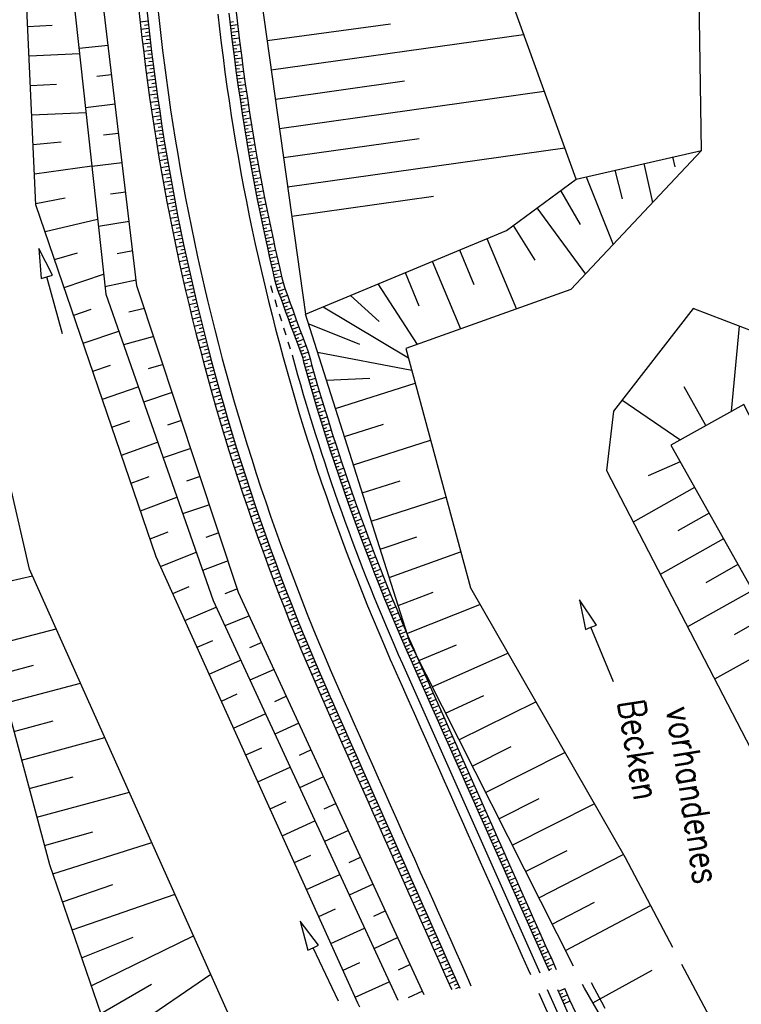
# Model space of a CAD drawing. Extents: x 446577 to 447216, y 443659 to 444842.
# Tile 133 of 177: x 446706 to 446754, y 444353 to 444419. Entities that reach past the tile are written whole.
import ezdxf

# ---------------------------------------------------------------- set-up
doc = ezdxf.new("R2010")
doc.units = 0
doc.header["$LTSCALE"] = 2
doc.header["$MEASUREMENT"] = 0
doc.linetypes.add('AUSGEZOGEN', pattern=[0])
doc.linetypes.add('PUNKTX2', pattern=[0.5, 0.25, -0.25])
for name, color, linetype in [('Bestand', 8, 'CONTINUOUS'), ('DB-Bestand', 8, 'CONTINUOUS'), ('DB-Wegboeschungen', 15, 'CONTINUOUS'), ('DB-Wegböschungen', 15, 'CONTINUOUS'), ('DB-Wege', 15, 'CONTINUOUS'), ('FBRTOP', 250, 'AUSGEZOGEN'), ('MULDE', 250, 'AUSGEZOGEN'), ('Wege', 15, 'CONTINUOUS')]:
    doc.layers.add(name, color=color, linetype=linetype)
doc.styles.add('ROMANS', font='romans.shx', dxfattribs={"width": 0.8})

msp = doc.modelspace()

# ---------------------------------------------------------------- linework, layer by layer
at = {"layer": 'Bestand', "color": 253, "linetype": 'Continuous'}
for p, q in [((446751.705, 444410.464), (446751.002, 444458.499)), ((446747.806, 444409.572), (446748.407, 444406.944)), ((446749.755, 444410.018), (446749.906, 444409.361)), ((446745.856, 444409.126), (446746.333, 444407.183)), ((446753.753, 444392.803), (446754.285, 444398.57)), ((446752.005, 444391.83), (446750.542, 444394.457)), ((446750.258, 444390.857), (446746.329, 444393.548)), ((446750.263, 444389.389), (446748.108, 444388.43)), ((446751.244, 444387.646), (446747.079, 444385.302)), ((446752.225, 444385.903), (446750.113, 444384.714)), ((446753.206, 444384.16), (446748.923, 444381.75)), ((446754.187, 444382.417), (446752.016, 444381.195)), ((446755.168, 444380.674), (446750.767, 444378.197)), ((446756.149, 444378.931), (446753.919, 444377.676)), ((446757.13, 444377.189), (446752.601, 444374.663))]:
    msp.add_line(p, q, dxfattribs=at)
at = {"layer": 'Bestand', "linetype": 'Continuous'}
for p, q in [((446706.078, 444418.861), (446707.729, 444418.937)), ((446722.296, 444417.896), (446730.645, 444419.031)), ((446722.574, 444415.915), (446739.671, 444418.319)), ((446711.526, 444417.566), (446709.56, 444417.358)), ((446706.171, 444416.863), (446709.597, 444417.021)), ((446711.765, 444415.58), (446710.772, 444415.461)), ((446706.263, 444414.865), (446708.038, 444414.947)), ((446722.853, 444413.935), (446731.61, 444415.166)), ((446723.131, 444411.954), (446741.064, 444414.476)), ((446712.003, 444413.594), (446709.996, 444413.353)), ((446706.356, 444412.867), (446710.03, 444413.037)), ((446712.241, 444411.608), (446711.226, 444411.487)), ((446706.449, 444410.869), (446708.338, 444411.045)), ((446723.41, 444409.974), (446732.585, 444411.264)), ((446723.688, 444407.993), (446742.456, 444410.632)), ((446706.541, 444408.871), (446710.423, 444409.417)), ((446712.479, 444409.623), (446710.428, 444409.376)), ((446743.907, 444408.68), (446745.743, 444404.102)), ((446712.718, 444407.637), (446711.683, 444407.494)), ((446742.177, 444407.754), (446743.501, 444405.438)), ((446706.634, 444406.873), (446708.626, 444407.248)), ((446723.967, 444406.013), (446733.559, 444407.362)), ((446740.566, 444406.568), (446743.862, 444402.094)), ((446707.255, 444404.976), (446710.815, 444405.816)), ((446712.956, 444405.651), (446710.87, 444405.308)), ((446738.956, 444405.382), (446740.43, 444403.037)), ((446737.177, 444404.495), (446739.179, 444399.722)), ((446707.902, 444403.084), (446709.458, 444403.528)), ((446713.194, 444403.665), (446712.143, 444403.464)), ((446735.33, 444403.726), (446736.305, 444401.386)), ((446733.484, 444402.957), (446735.393, 444398.374)), ((446708.549, 444401.191), (446711.219, 444402.091)), ((446731.638, 444402.188), (446732.572, 444399.946)), ((446713.433, 444401.68), (446711.314, 444401.217)), ((446729.791, 444401.419), (446732.454, 444397.329)), ((446727.945, 444400.65), (446729.874, 444398.874)), ((446709.196, 444399.299), (446710.389, 444399.707)), ((446713.986, 444399.764), (446712.935, 444399.506)), ((446726.099, 444399.882), (446731.862, 444396.418)), ((446725.111, 444398.714), (446728.546, 444397.345)), ((446709.843, 444397.406), (446712.243, 444398.227)), ((446714.616, 444397.866), (446712.566, 444397.306)), ((446725.716, 444396.808), (446732.088, 444395.58)), ((446710.49, 444395.514), (446711.697, 444395.927)), ((446715.246, 444395.968), (446714.246, 444395.666)), ((446726.321, 444394.902), (446729.26, 444395.038)), ((446726.926, 444392.996), (446732.323, 444394.709)), ((446711.137, 444393.621), (446713.565, 444394.452)), ((446715.876, 444394.07), (446713.925, 444393.425)), ((446711.784, 444391.729), (446713.005, 444392.148)), ((446716.505, 444392.171), (446715.546, 444391.853)), ((446727.532, 444391.089), (446730.188, 444391.933)), ((446712.431, 444389.837), (446714.878, 444390.704)), ((446728.137, 444389.183), (446733.366, 444390.843)), ((446717.135, 444390.273), (446715.248, 444389.647)), ((446713.078, 444387.944), (446714.304, 444388.393)), ((446717.765, 444388.375), (446716.838, 444388.067)), ((446728.742, 444387.277), (446731.315, 444388.094)), ((446713.725, 444386.052), (446716.183, 444386.979)), ((446729.347, 444385.371), (446734.409, 444386.978)), ((446718.395, 444386.477), (446716.575, 444385.86)), ((446714.372, 444384.159), (446715.604, 444384.638)), ((446719.025, 444384.579), (446718.136, 444384.261)), ((446729.952, 444383.464), (446732.43, 444384.297)), ((446715.083, 444382.292), (446717.488, 444383.254)), ((446730.557, 444381.558), (446735.404, 444383.291)), ((446719.655, 444382.68), (446717.917, 444382.029)), ((446702.553, 444380.778), (446706.409, 444381.67)), ((446715.906, 444380.469), (446717.024, 444380.929)), ((446720.285, 444380.782), (446719.436, 444380.449)), ((446731.163, 444379.652), (446733.532, 444380.551)), ((446716.73, 444378.647), (446718.839, 444379.54)), ((446731.768, 444377.746), (446736.706, 444379.729)), ((446721.096, 444378.956), (446719.426, 444378.269)), ((446703.589, 444376.915), (446708.017, 444378.075)), ((446717.554, 444376.824), (446718.611, 444377.285)), ((446721.934, 444377.14), (446721.106, 444376.784)), ((446732.579, 444375.924), (446735.117, 444376.999)), ((446733.481, 444374.139), (446738.6, 444376.426)), ((446704.107, 444374.983), (446706.471, 444375.617)), ((446718.378, 444375.002), (446720.499, 444375.95)), ((446722.772, 444375.324), (446721.129, 444374.586)), ((446704.625, 444373.051), (446709.661, 444374.402)), ((446719.202, 444373.18), (446720.268, 444373.661)), ((446723.61, 444373.508), (446722.793, 444373.131)), ((446734.383, 444372.354), (446736.964, 444373.567)), ((446735.285, 444370.568), (446740.486, 444373.137)), ((446720.025, 444371.357), (446722.174, 444372.328)), ((446705.144, 444371.12), (446707.816, 444371.836)), ((446724.448, 444371.692), (446722.816, 444370.939)), ((446705.662, 444369.188), (446711.316, 444370.705)), ((446736.187, 444368.783), (446738.822, 444370.115)), ((446720.849, 444369.535), (446721.931, 444370.024)), ((446725.286, 444369.876), (446724.471, 444369.5)), ((446737.089, 444366.998), (446742.453, 444369.709)), ((446706.18, 444367.256), (446709.162, 444368.056)), ((446721.673, 444367.712), (446723.853, 444368.697)), ((446726.124, 444368.06), (446724.495, 444367.308)), ((446706.698, 444365.324), (446712.971, 444367.007)), ((446722.497, 444365.89), (446723.594, 444366.386)), ((446726.962, 444366.244), (446726.148, 444365.868)), ((446737.991, 444365.213), (446740.72, 444366.592)), ((446738.893, 444363.428), (446744.446, 444366.234)), ((446723.321, 444364.067), (446725.532, 444365.067)), ((446707.216, 444363.393), (446710.483, 444364.331)), ((446727.8, 444364.428), (446726.174, 444363.678)), ((446707.779, 444361.475), (446714.498, 444363.596)), ((446724.144, 444362.245), (446725.258, 444362.748)), ((446739.795, 444361.643), (446742.619, 444363.07)), ((446740.697, 444359.858), (446746.42, 444362.792)), ((446728.638, 444362.612), (446727.826, 444362.237)), ((446724.968, 444360.422), (446727.211, 444361.436)), ((446708.431, 444359.584), (446711.837, 444360.759)), ((446729.476, 444360.796), (446727.853, 444360.047)), ((446709.083, 444357.693), (446716.062, 444360.1)), ((446741.599, 444358.073), (446744.471, 444359.571)), ((446725.792, 444358.6), (446726.921, 444359.11)), ((446730.314, 444358.98), (446729.503, 444358.606)), ((446742.501, 444356.288), (446748.259, 444359.344)), ((446726.616, 444356.777), (446728.89, 444357.805)), ((446709.736, 444355.803), (446713.233, 444357.205)), ((446710.388, 444353.912), (446717.317, 444357.298)), ((446731.152, 444357.164), (446729.533, 444356.416)), ((446727.439, 444354.955), (446728.584, 444355.472)), ((446731.99, 444355.348), (446731.182, 444354.973)), ((446712.358, 444350.518), (446718.482, 444354.693)), ((446728.263, 444353.132), (446730.569, 444354.175)), ((446711.04, 444352.021), (446714.467, 444354.013)), ((446732.828, 444353.532), (446731.86, 444353.081)), ((446728.586, 444352.451), (446728.45, 444352.719))]:
    msp.add_line(p, q, dxfattribs=at)
for points in [[(446743.22, 444408.523), (446739.046, 444420.045), (446733.434, 444433.315), (446731.594, 444449.03), (446723.401, 444471.761), (446724.061, 444487.233), (446725.21, 444512.472), (446726.375, 444526.582)], [(446732.941, 444353.288), (446720.365, 444380.54), (446713.479, 444401.292), (446711.136, 444420.817), (446711.24, 444437.725), (446713.046, 444465.301), (446714.895, 444488.492), (446716.821, 444512.469), (446717.109, 444517.727)], [(446713.235, 444488.96), (446711.197, 444465.887), (446709.478, 444437.256), (446709.171, 444420.94), (446711.368, 444400.724), (446718.635, 444379.98), (446731.139, 444352.942)], [(446728.45, 444352.719), (446714.787, 444382.946), (446706.638, 444406.78), (446705.632, 444428.487), (446707.238, 444454.459), (446708.726, 444475.099), (446710.541, 444488.626)], [(446720.206, 444350.841), (446706.21, 444382.114), (446701.042, 444404.509), (446700.66, 444427.613), (446701.8, 444454.395), (446703.878, 444476.629), (446702.913, 444483.812), (446694.566, 444483.961), (446689.598, 444479.387), (446682.694, 444475.175), (446680.978, 444461.083), (446680.205, 444454.275), (446685.015, 444450.906), (446684.93, 444432.442)], [(446691.92, 444441.187), (446694.273, 444476.041), (446700.139, 444476.628), (446697.969, 444442.632), (446698.102, 444416.652), (446700.715, 444387.629), (446707.561, 444362.107), (446711.042, 444352.015), (446713.679, 444349.016)], [(446723.401, 444471.761), (446721.13, 444441.228), (446721.688, 444422.218), (446724.899, 444399.382)]]:
    msp.add_lwpolyline(points, dxfattribs=at)
at = {"layer": 'Bestand', "color": 253, "linetype": 'Continuous'}
for points in [[(446743.036, 444355.229), (446731.952, 444377.165), (446724.899, 444399.382), (446738.501, 444405.047), (446743.22, 444408.523), (446751.705, 444410.464)], [(446751.705, 444410.464), (446742.869, 444401.035), (446731.69, 444397.057), (446736.061, 444380.854), (446746.541, 444362.58), (446749.757, 444356.52)], [(446774.486, 444361.273), (446770.519, 444367.788), (446758.79, 444394.342), (446756.463, 444397.737), (446751.161, 444399.764), (446745.746, 444392.798), (446745.271, 444388.785), (446755.681, 444368.73), (446762.261, 444358.924)], [(446771.392, 444360.679), (446754.588, 444393.268), (446749.633, 444390.509), (446760.963, 444370.378), (446766.383, 444359.716)]]:
    msp.add_lwpolyline(points, dxfattribs=at)
at = {"layer": 'DB-Bestand', "linetype": 'Continuous'}
for p, q in [((446707.756, 444402.009), (446706.837, 444403.83)), ((446706.837, 444403.83), (446706.985, 444401.796)), ((446706.985, 444401.796), (446707.37, 444401.903)), ((446707.37, 444401.903), (446707.756, 444402.009)), ((446708.437, 444398.048), (446707.37, 444401.903)), ((446744.598, 444378.328), (446743.464, 444380.024)), ((446743.464, 444380.024), (446743.859, 444378.023)), ((446743.859, 444378.023), (446744.229, 444378.176)), ((446744.229, 444378.176), (446744.598, 444378.328)), ((446745.758, 444374.479), (446744.229, 444378.176)), ((446725.766, 444356.654), (446724.545, 444358.287)), ((446724.545, 444358.287), (446725.044, 444356.31)), ((446725.044, 444356.31), (446725.405, 444356.482)), ((446725.405, 444356.482), (446725.766, 444356.654)), ((446727.126, 444352.87), (446725.405, 444356.482)), ((446744.366, 444352.751), (446748.383, 444354.958)), ((446750.372, 444355.362), (446754.118, 444348.304)), ((446743.784, 444353.749), (446743.658, 444353.998)), ((446752.334, 444339.101), (446743.784, 444353.749))]:
    msp.add_line(p, q, dxfattribs=at)
at = {"layer": 'DB-Wegboeschungen', "linetype": 'Continuous'}
for p, q in [((446714.238, 444419.202), (446713.698, 444419.145)), ((446714.293, 444418.709), (446713.754, 444418.649)), ((446714.265, 444418.955), (446713.995, 444418.926)), ((446719.777, 444419.153), (446720.028, 444419.181)), ((446719.803, 444418.925), (446720.305, 444418.982)), ((446719.829, 444418.698), (446720.079, 444418.727)), ((446714.348, 444418.215), (446713.809, 444418.153)), ((446714.32, 444418.462), (446714.051, 444418.432)), ((446719.856, 444418.471), (446720.357, 444418.531)), ((446719.882, 444418.244), (446720.133, 444418.274)), ((446719.909, 444418.017), (446720.411, 444418.078)), ((446714.406, 444417.723), (446713.867, 444417.657)), ((446714.376, 444417.969), (446714.107, 444417.937)), ((446714.435, 444417.476), (446714.166, 444417.443)), ((446719.936, 444417.791), (446720.187, 444417.821)), ((446719.965, 444417.565), (446720.466, 444417.625)), ((446719.993, 444417.338), (446720.244, 444417.369)), ((446714.464, 444417.229), (446713.926, 444417.163)), ((446714.525, 444416.735), (446713.987, 444416.669)), ((446714.495, 444416.982), (446714.225, 444416.949)), ((446720.021, 444417.112), (446720.523, 444417.172)), ((446720.05, 444416.885), (446720.3, 444416.916)), ((446720.079, 444416.658), (446720.58, 444416.722)), ((446714.587, 444416.242), (446714.049, 444416.175)), ((446714.556, 444416.488), (446714.287, 444416.455)), ((446720.109, 444416.431), (446720.36, 444416.463)), ((446720.139, 444416.205), (446720.64, 444416.27)), ((446714.651, 444415.751), (446714.114, 444415.679)), ((446714.619, 444415.997), (446714.35, 444415.962)), ((446714.684, 444415.504), (446714.415, 444415.469)), ((446720.169, 444415.978), (446720.419, 444416.011)), ((446720.2, 444415.751), (446720.7, 444415.82)), ((446720.231, 444415.524), (446720.481, 444415.559)), ((446720.263, 444415.298), (446720.763, 444415.369)), ((446714.716, 444415.259), (446714.179, 444415.185)), ((446714.784, 444414.767), (446714.247, 444414.69)), ((446714.75, 444415.013), (446714.481, 444414.975)), ((446720.294, 444415.072), (446720.544, 444415.107)), ((446720.326, 444414.846), (446720.826, 444414.917)), ((446714.852, 444414.275), (446714.315, 444414.198)), ((446714.818, 444414.521), (446714.549, 444414.482)), ((446720.359, 444414.62), (446720.609, 444414.656)), ((446720.391, 444414.395), (446720.892, 444414.465)), ((446720.424, 444414.169), (446720.674, 444414.204)), ((446714.923, 444413.782), (446714.386, 444413.705)), ((446714.887, 444414.028), (446714.618, 444413.99)), ((446714.958, 444413.536), (446714.69, 444413.497)), ((446720.457, 444413.942), (446720.957, 444414.015)), ((446720.492, 444413.716), (446720.742, 444413.753)), ((446720.526, 444413.49), (446721.026, 444413.565)), ((446714.994, 444413.291), (446714.458, 444413.212)), ((446715.068, 444412.8), (446714.532, 444412.718)), ((446715.03, 444413.045), (446714.762, 444413.005)), ((446720.561, 444413.264), (446720.81, 444413.302)), ((446720.595, 444413.038), (446721.094, 444413.115)), ((446720.63, 444412.811), (446720.88, 444412.851)), ((446715.143, 444412.309), (446714.607, 444412.226)), ((446715.105, 444412.554), (446714.837, 444412.513)), ((446715.18, 444412.063), (446714.912, 444412.021)), ((446720.666, 444412.585), (446721.165, 444412.666)), ((446720.702, 444412.36), (446720.952, 444412.4)), ((446720.738, 444412.135), (446721.237, 444412.216)), ((446715.22, 444411.817), (446714.684, 444411.734)), ((446715.259, 444411.571), (446714.991, 444411.53)), ((446720.775, 444411.91), (446721.024, 444411.95)), ((446720.812, 444411.685), (446721.311, 444411.765)), ((446720.849, 444411.459), (446721.099, 444411.5)), ((446715.298, 444411.326), (446714.762, 444411.242)), ((446715.377, 444410.837), (446714.842, 444410.749)), ((446715.337, 444411.082), (446715.069, 444411.039)), ((446720.887, 444411.234), (446721.385, 444411.316)), ((446720.924, 444411.008), (446721.173, 444411.05)), ((446720.963, 444410.782), (446721.461, 444410.868)), ((446715.459, 444410.346), (446714.924, 444410.258)), ((446715.418, 444410.592), (446715.151, 444410.548)), ((446715.499, 444410.102), (446715.232, 444410.057)), ((446721.002, 444410.557), (446721.251, 444410.6)), ((446721.041, 444410.333), (446721.539, 444410.419)), ((446721.08, 444410.107), (446721.329, 444410.151)), ((446715.542, 444409.858), (446715.007, 444409.766)), ((446715.626, 444409.368), (446715.092, 444409.275)), ((446715.584, 444409.613), (446715.317, 444409.567)), ((446721.12, 444409.882), (446721.617, 444409.971)), ((446721.161, 444409.656), (446721.409, 444409.702)), ((446721.201, 444409.432), (446721.698, 444409.523)), ((446715.712, 444408.878), (446715.178, 444408.785)), ((446715.669, 444409.123), (446715.402, 444409.076)), ((446721.242, 444409.207), (446721.49, 444409.253)), ((446721.283, 444408.983), (446721.779, 444409.074)), ((446721.324, 444408.758), (446721.573, 444408.804)), ((446715.801, 444408.389), (446715.266, 444408.295)), ((446715.757, 444408.633), (446715.489, 444408.587)), ((446715.844, 444408.145), (446715.578, 444408.097)), ((446721.366, 444408.534), (446721.863, 444408.625)), ((446721.408, 444408.309), (446721.657, 444408.356)), ((446721.451, 444408.084), (446721.947, 444408.179)), ((446715.89, 444407.901), (446715.356, 444407.804)), ((446715.981, 444407.413), (446715.448, 444407.314)), ((446715.935, 444407.657), (446715.668, 444407.608)), ((446721.494, 444407.859), (446721.742, 444407.907)), ((446721.537, 444407.635), (446722.033, 444407.731)), ((446721.581, 444407.411), (446721.829, 444407.459)), ((446716.073, 444406.926), (446715.54, 444406.823)), ((446716.026, 444407.169), (446715.76, 444407.119)), ((446721.624, 444407.187), (446722.12, 444407.284)), ((446721.668, 444406.964), (446721.916, 444407.012)), ((446721.713, 444406.739), (446722.209, 444406.837)), ((446716.167, 444406.438), (446715.635, 444406.333)), ((446716.12, 444406.682), (446715.854, 444406.63)), ((446716.214, 444406.194), (446715.948, 444406.142)), ((446721.758, 444406.515), (446722.006, 444406.564)), ((446721.804, 444406.29), (446722.299, 444406.391)), ((446721.849, 444406.067), (446722.097, 444406.117)), ((446716.263, 444405.95), (446715.731, 444405.845)), ((446716.36, 444405.462), (446715.828, 444405.357)), ((446716.312, 444405.706), (446716.046, 444405.654)), ((446721.895, 444405.843), (446722.39, 444405.944)), ((446721.941, 444405.62), (446722.189, 444405.67)), ((446721.988, 444405.396), (446722.483, 444405.499)), ((446716.459, 444404.976), (446715.927, 444404.868)), ((446716.409, 444405.219), (446716.143, 444405.166)), ((446716.509, 444404.733), (446716.244, 444404.678)), ((446722.035, 444405.172), (446722.283, 444405.224)), ((446722.083, 444404.948), (446722.577, 444405.054)), ((446722.131, 444404.725), (446722.378, 444404.778)), ((446716.56, 444404.49), (446716.029, 444404.38)), ((446716.61, 444404.247), (446716.345, 444404.191)), ((446722.179, 444404.502), (446722.673, 444404.608)), ((446722.227, 444404.279), (446722.474, 444404.332)), ((446722.276, 444404.056), (446722.769, 444404.162)), ((446716.661, 444404.005), (446716.131, 444403.891)), ((446716.765, 444403.519), (446716.235, 444403.403)), ((446716.713, 444403.762), (446716.448, 444403.704)), ((446722.325, 444403.832), (446722.571, 444403.886)), ((446722.374, 444403.609), (446722.867, 444403.718)), ((446722.424, 444403.385), (446722.671, 444403.441)), ((446716.87, 444403.033), (446716.34, 444402.917)), ((446716.817, 444403.276), (446716.552, 444403.218)), ((446716.924, 444402.79), (446716.659, 444402.732)), ((446722.476, 444403.162), (446722.968, 444403.275)), ((446722.527, 444402.94), (446722.773, 444402.996)), ((446722.578, 444402.718), (446723.071, 444402.83)), ((446716.977, 444402.547), (446716.448, 444402.431)), ((446717.085, 444402.063), (446716.556, 444401.944)), ((446717.031, 444402.305), (446716.766, 444402.246)), ((446722.628, 444402.497), (446722.875, 444402.552)), ((446722.677, 444402.275), (446723.171, 444402.383)), ((446722.725, 444402.052), (446722.972, 444402.106)), ((446717.195, 444401.579), (446716.667, 444401.458)), ((446717.14, 444401.821), (446716.876, 444401.761)), ((446722.775, 444401.826), (446723.267, 444401.94)), ((446722.831, 444401.597), (446723.075, 444401.661)), ((446722.894, 444401.369), (446723.377, 444401.514)), ((446717.306, 444401.095), (446716.778, 444400.971)), ((446717.251, 444401.337), (446716.986, 444401.276)), ((446717.363, 444400.854), (446717.099, 444400.791)), ((446722.965, 444401.145), (446723.204, 444401.224)), ((446723.043, 444400.925), (446723.514, 444401.092)), ((446723.123, 444400.708), (446723.357, 444400.794)), ((446717.42, 444400.612), (446716.892, 444400.485)), ((446717.534, 444400.128), (446717.006, 444400.001)), ((446717.477, 444400.37), (446717.213, 444400.307)), ((446723.203, 444400.495), (446723.67, 444400.666)), ((446723.281, 444400.282), (446723.515, 444400.366)), ((446723.359, 444400.068), (446723.825, 444400.235)), ((446717.651, 444399.644), (446717.124, 444399.518)), ((446717.592, 444399.886), (446717.329, 444399.823)), ((446717.71, 444399.402), (446717.446, 444399.339)), ((446723.435, 444399.853), (446723.668, 444399.937)), ((446723.512, 444399.638), (446723.977, 444399.805)), ((446723.59, 444399.423), (446723.822, 444399.507)), ((446723.669, 444399.208), (446724.13, 444399.377)), ((446717.768, 444399.161), (446717.241, 444399.033)), ((446717.828, 444398.921), (446717.565, 444398.856)), ((446723.748, 444398.993), (446723.978, 444399.078)), ((446723.828, 444398.779), (446724.286, 444398.949)), ((446717.888, 444398.68), (446717.362, 444398.549)), ((446718.008, 444398.199), (446717.483, 444398.065)), ((446717.948, 444398.439), (446717.685, 444398.373)), ((446723.907, 444398.565), (446724.136, 444398.65)), ((446723.986, 444398.351), (446724.442, 444398.521)), ((446724.065, 444398.137), (446724.293, 444398.222)), ((446724.147, 444397.922), (446724.599, 444398.095)), ((446718.131, 444397.718), (446717.606, 444397.581)), ((446718.069, 444397.958), (446717.807, 444397.891)), ((446718.193, 444397.477), (446717.93, 444397.409)), ((446724.23, 444397.707), (446724.454, 444397.795)), ((446724.315, 444397.494), (446724.762, 444397.672)), ((446724.399, 444397.283), (446724.623, 444397.371)), ((446718.255, 444397.236), (446717.73, 444397.099)), ((446718.381, 444396.755), (446717.856, 444396.618)), ((446718.317, 444396.996), (446718.055, 444396.927)), ((446724.481, 444397.075), (446724.93, 444397.243)), ((446724.557, 444396.865), (446724.783, 444396.944)), ((446724.626, 444396.656), (446725.083, 444396.8)), ((446718.508, 444396.275), (446717.984, 444396.136)), ((446718.444, 444396.515), (446718.182, 444396.446)), ((446718.572, 444396.036), (446718.31, 444395.965)), ((446724.688, 444396.442), (446724.919, 444396.509)), ((446724.747, 444396.226), (446725.21, 444396.351)), ((446724.804, 444396.006), (446725.036, 444396.068)), ((446718.637, 444395.796), (446718.113, 444395.654)), ((446718.702, 444395.556), (446718.44, 444395.485)), ((446724.863, 444395.784), (446725.326, 444395.911)), ((446724.924, 444395.563), (446725.155, 444395.628)), ((446724.987, 444395.343), (446725.449, 444395.474)), ((446718.767, 444395.316), (446718.244, 444395.173)), ((446718.899, 444394.836), (446718.376, 444394.694)), ((446718.832, 444395.076), (446718.571, 444395.005)), ((446725.051, 444395.123), (446725.281, 444395.189)), ((446725.115, 444394.904), (446725.576, 444395.037)), ((446725.179, 444394.685), (446725.409, 444394.751)), ((446719.032, 444394.358), (446718.51, 444394.213)), ((446718.966, 444394.597), (446718.704, 444394.525)), ((446719.099, 444394.119), (446718.838, 444394.046)), ((446725.243, 444394.466), (446725.704, 444394.599)), ((446725.306, 444394.247), (446725.537, 444394.313)), ((446725.371, 444394.027), (446725.832, 444394.162)), ((446719.167, 444393.881), (446718.645, 444393.733)), ((446719.303, 444393.403), (446718.782, 444393.254)), ((446719.235, 444393.642), (446718.975, 444393.568)), ((446725.436, 444393.808), (446725.666, 444393.876)), ((446725.501, 444393.588), (446725.961, 444393.726)), ((446725.567, 444393.37), (446725.797, 444393.439)), ((446719.441, 444392.927), (446718.921, 444392.774)), ((446719.372, 444393.165), (446719.111, 444393.089)), ((446725.633, 444393.151), (446726.093, 444393.289)), ((446725.699, 444392.933), (446725.929, 444393.002)), ((446725.766, 444392.714), (446726.226, 444392.854)), ((446719.581, 444392.45), (446719.061, 444392.296)), ((446719.511, 444392.689), (446719.251, 444392.612)), ((446719.651, 444392.211), (446719.391, 444392.134)), ((446725.833, 444392.495), (446726.062, 444392.566)), ((446725.9, 444392.276), (446726.359, 444392.419)), ((446725.968, 444392.058), (446726.197, 444392.13)), ((446719.723, 444391.973), (446719.203, 444391.819)), ((446719.865, 444391.497), (446719.346, 444391.342)), ((446719.794, 444391.735), (446719.534, 444391.658)), ((446726.036, 444391.841), (446726.495, 444391.984)), ((446726.104, 444391.623), (446726.333, 444391.694)), ((446726.173, 444391.406), (446726.631, 444391.548)), ((446720.009, 444391.023), (446719.491, 444390.864)), ((446719.936, 444391.26), (446719.677, 444391.181)), ((446720.082, 444390.785), (446719.823, 444390.706)), ((446726.242, 444391.187), (446726.471, 444391.259)), ((446726.312, 444390.969), (446726.769, 444391.115)), ((446726.382, 444390.751), (446726.61, 444390.825)), ((446720.155, 444390.547), (446719.637, 444390.388)), ((446720.302, 444390.074), (446719.785, 444389.911)), ((446720.228, 444390.31), (446719.969, 444390.23)), ((446726.452, 444390.534), (446726.909, 444390.682)), ((446726.522, 444390.316), (446726.75, 444390.391)), ((446726.593, 444390.098), (446727.049, 444390.249)), ((446720.451, 444389.6), (446719.934, 444389.436)), ((446720.377, 444389.837), (446720.118, 444389.755)), ((446726.664, 444389.881), (446726.892, 444389.957)), ((446726.735, 444389.664), (446727.191, 444389.817)), ((446726.807, 444389.448), (446727.035, 444389.524)), ((446726.878, 444389.231), (446727.334, 444389.383)), ((446720.602, 444389.126), (446720.085, 444388.962)), ((446720.526, 444389.363), (446720.267, 444389.281)), ((446720.678, 444388.889), (446720.42, 444388.807)), ((446726.951, 444389.015), (446727.179, 444389.091)), ((446727.024, 444388.799), (446727.48, 444388.951)), ((446720.754, 444388.652), (446720.237, 444388.488)), ((446720.907, 444388.181), (446720.391, 444388.013)), ((446720.83, 444388.416), (446720.572, 444388.333)), ((446727.097, 444388.582), (446727.324, 444388.659)), ((446727.17, 444388.365), (446727.625, 444388.519)), ((446727.244, 444388.149), (446727.471, 444388.227)), ((446727.319, 444387.932), (446727.773, 444388.09)), ((446721.062, 444387.709), (446720.547, 444387.539)), ((446720.985, 444387.945), (446720.727, 444387.86)), ((446721.14, 444387.473), (446720.883, 444387.388)), ((446727.393, 444387.717), (446727.62, 444387.795)), ((446727.467, 444387.501), (446727.921, 444387.658)), ((446721.218, 444387.238), (446720.704, 444387.065)), ((446721.377, 444386.768), (446720.863, 444386.593)), ((446721.297, 444387.003), (446721.041, 444386.916)), ((446727.542, 444387.286), (446727.769, 444387.364)), ((446727.618, 444387.07), (446728.072, 444387.228)), ((446727.693, 444386.855), (446727.92, 444386.934)), ((446727.769, 444386.639), (446728.223, 444386.798)), ((446721.536, 444386.296), (446721.023, 444386.122)), ((446721.456, 444386.532), (446721.199, 444386.444)), ((446721.617, 444386.061), (446721.361, 444385.974)), ((446727.846, 444386.423), (446728.072, 444386.504)), ((446727.923, 444386.208), (446728.375, 444386.37)), ((446728, 444385.993), (446728.226, 444386.074)), ((446721.698, 444385.826), (446721.185, 444385.651)), ((446721.779, 444385.591), (446721.522, 444385.503)), ((446728.077, 444385.778), (446728.529, 444385.941)), ((446728.155, 444385.562), (446728.381, 444385.645)), ((446728.234, 444385.347), (446728.684, 444385.514)), ((446721.86, 444385.357), (446721.348, 444385.179)), ((446722.025, 444384.889), (446721.513, 444384.709)), ((446721.942, 444385.123), (446721.686, 444385.033)), ((446728.312, 444385.133), (446728.538, 444385.216)), ((446728.391, 444384.919), (446728.841, 444385.086)), ((446728.469, 444384.705), (446728.695, 444384.788)), ((446722.19, 444384.421), (446721.679, 444384.238)), ((446722.107, 444384.655), (446721.851, 444384.564)), ((446722.273, 444384.188), (446722.018, 444384.095)), ((446728.549, 444384.491), (446729, 444384.658)), ((446728.629, 444384.277), (446728.854, 444384.361)), ((446728.709, 444384.064), (446729.159, 444384.23)), ((446722.357, 444383.954), (446721.848, 444383.768)), ((446722.526, 444383.486), (446722.016, 444383.3)), ((446722.441, 444383.72), (446722.187, 444383.627)), ((446728.789, 444383.849), (446729.014, 444383.933)), ((446728.87, 444383.635), (446729.319, 444383.805)), ((446728.952, 444383.421), (446729.176, 444383.507)), ((446729.033, 444383.208), (446729.482, 444383.38)), ((446722.697, 444383.018), (446722.187, 444382.833)), ((446722.611, 444383.252), (446722.357, 444383.159)), ((446722.782, 444382.786), (446722.528, 444382.692)), ((446729.115, 444382.994), (446729.339, 444383.081)), ((446729.197, 444382.78), (446729.644, 444382.955)), ((446722.868, 444382.553), (446722.359, 444382.364)), ((446723.042, 444382.088), (446722.534, 444381.897)), ((446722.955, 444382.321), (446722.701, 444382.226)), ((446729.28, 444382.567), (446729.503, 444382.655)), ((446729.362, 444382.354), (446729.809, 444382.531)), ((446729.445, 444382.142), (446729.669, 444382.23)), ((446729.528, 444381.929), (446729.975, 444382.105)), ((446723.215, 444381.624), (446722.709, 444381.43)), ((446723.129, 444381.856), (446722.875, 444381.76)), ((446723.304, 444381.392), (446723.051, 444381.294)), ((446729.612, 444381.717), (446729.836, 444381.805)), ((446729.696, 444381.505), (446730.143, 444381.681)), ((446729.78, 444381.293), (446730.004, 444381.381)), ((446723.393, 444381.16), (446722.887, 444380.964)), ((446723.481, 444380.927), (446723.228, 444380.829)), ((446729.865, 444381.08), (446730.311, 444381.258)), ((446729.95, 444380.868), (446730.173, 444380.958)), ((446730.036, 444380.656), (446730.481, 444380.837)), ((446723.57, 444380.695), (446723.064, 444380.499)), ((446723.75, 444380.231), (446723.245, 444380.035)), ((446723.66, 444380.463), (446723.407, 444380.365)), ((446730.122, 444380.444), (446730.344, 444380.535)), ((446730.208, 444380.233), (446730.653, 444380.414)), ((446730.294, 444380.022), (446730.516, 444380.112)), ((446723.931, 444379.768), (446723.426, 444379.571)), ((446723.841, 444379.999), (446723.588, 444379.901)), ((446724.022, 444379.538), (446723.77, 444379.438)), ((446730.381, 444379.811), (446730.826, 444379.992)), ((446730.468, 444379.6), (446730.69, 444379.69)), ((446730.555, 444379.388), (446730.999, 444379.571)), ((446724.113, 444379.308), (446723.61, 444379.107)), ((446724.297, 444378.845), (446723.793, 444378.644)), ((446724.205, 444379.076), (446723.953, 444378.976)), ((446730.643, 444379.177), (446730.864, 444379.269)), ((446730.731, 444378.966), (446731.174, 444379.151)), ((446730.82, 444378.755), (446731.041, 444378.848)), ((446730.908, 444378.545), (446731.351, 444378.731)), ((446724.483, 444378.384), (446723.98, 444378.183)), ((446724.39, 444378.614), (446724.138, 444378.514)), ((446724.576, 444378.153), (446724.325, 444378.053)), ((446730.997, 444378.334), (446731.218, 444378.428)), ((446731.086, 444378.123), (446731.528, 444378.312)), ((446724.669, 444377.923), (446724.167, 444377.721)), ((446724.858, 444377.465), (446724.356, 444377.259)), ((446724.763, 444377.694), (446724.512, 444377.592)), ((446731.176, 444377.913), (446731.397, 444378.008)), ((446731.266, 444377.703), (446731.707, 444377.893)), ((446731.356, 444377.493), (446731.577, 444377.589)), ((446731.447, 444377.284), (446731.888, 444377.474)), ((446725.047, 444377.006), (446724.547, 444376.798)), ((446724.953, 444377.235), (446724.702, 444377.132)), ((446725.143, 444376.777), (446724.893, 444376.672)), ((446731.538, 444377.074), (446731.758, 444377.17)), ((446731.629, 444376.864), (446732.069, 444377.058)), ((446731.721, 444376.654), (446731.941, 444376.752)), ((446725.239, 444376.549), (446724.739, 444376.337)), ((446725.432, 444376.09), (446724.932, 444375.878)), ((446725.335, 444376.319), (446725.085, 444376.214)), ((446731.813, 444376.446), (446732.252, 444376.641)), ((446731.905, 444376.237), (446732.125, 444376.334)), ((446731.998, 444376.028), (446732.437, 444376.223)), ((446725.626, 444375.633), (446725.127, 444375.42)), ((446725.528, 444375.861), (446725.279, 444375.755)), ((446725.723, 444375.405), (446725.474, 444375.297)), ((446732.09, 444375.82), (446732.31, 444375.917)), ((446732.183, 444375.612), (446732.622, 444375.806)), ((446732.276, 444375.403), (446732.495, 444375.501)), ((446732.369, 444375.195), (446732.808, 444375.39)), ((446725.821, 444375.177), (446725.324, 444374.961)), ((446726.019, 444374.721), (446725.522, 444374.504)), ((446725.92, 444374.949), (446725.671, 444374.84)), ((446732.461, 444374.986), (446732.681, 444375.084)), ((446732.554, 444374.778), (446732.993, 444374.973)), ((446726.218, 444374.265), (446725.721, 444374.048)), ((446726.118, 444374.492), (446725.869, 444374.384)), ((446726.318, 444374.037), (446726.069, 444373.928)), ((446732.647, 444374.569), (446732.866, 444374.667)), ((446732.74, 444374.361), (446733.179, 444374.556)), ((446732.832, 444374.153), (446733.052, 444374.25)), ((446732.925, 444373.944), (446733.364, 444374.139)), ((446726.418, 444373.81), (446725.922, 444373.592)), ((446726.518, 444373.583), (446726.271, 444373.474)), ((446733.018, 444373.736), (446733.237, 444373.833)), ((446733.11, 444373.527), (446733.55, 444373.722)), ((446733.203, 444373.319), (446733.423, 444373.416)), ((446726.619, 444373.357), (446726.124, 444373.135)), ((446726.821, 444372.902), (446726.327, 444372.681)), ((446726.72, 444373.13), (446726.473, 444373.019)), ((446733.296, 444373.111), (446733.735, 444373.306)), ((446733.389, 444372.902), (446733.608, 444373)), ((446733.481, 444372.694), (446733.921, 444372.889)), ((446727.024, 444372.448), (446726.529, 444372.226)), ((446726.923, 444372.675), (446726.675, 444372.564)), ((446727.125, 444372.221), (446726.877, 444372.11)), ((446733.574, 444372.485), (446733.794, 444372.583)), ((446733.667, 444372.277), (446734.106, 444372.472)), ((446733.76, 444372.069), (446733.979, 444372.166)), ((446733.852, 444371.86), (446734.291, 444372.055)), ((446727.226, 444371.993), (446726.731, 444371.772)), ((446727.428, 444371.539), (446726.933, 444371.317)), ((446727.327, 444371.766), (446727.08, 444371.655)), ((446733.945, 444371.652), (446734.165, 444371.749)), ((446734.038, 444371.443), (446734.477, 444371.638)), ((446727.631, 444371.084), (446727.136, 444370.862)), ((446727.529, 444371.311), (446727.282, 444371.2)), ((446727.732, 444370.857), (446727.484, 444370.746)), ((446734.131, 444371.235), (446734.35, 444371.332)), ((446734.223, 444371.026), (446734.662, 444371.221)), ((446734.316, 444370.818), (446734.536, 444370.916)), ((446734.409, 444370.61), (446734.848, 444370.805)), ((446727.833, 444370.629), (446727.338, 444370.408)), ((446728.035, 444370.175), (446727.54, 444369.953)), ((446727.934, 444370.402), (446727.686, 444370.291)), ((446734.502, 444370.401), (446734.721, 444370.499)), ((446734.594, 444370.193), (446735.033, 444370.388)), ((446734.687, 444369.984), (446734.907, 444370.082)), ((446728.237, 444369.72), (446727.742, 444369.499)), ((446728.136, 444369.948), (446727.889, 444369.837)), ((446728.338, 444369.493), (446728.091, 444369.382)), ((446734.78, 444369.776), (446735.219, 444369.971)), ((446734.872, 444369.568), (446735.092, 444369.665)), ((446734.965, 444369.359), (446735.404, 444369.554)), ((446728.44, 444369.266), (446727.945, 444369.044)), ((446728.642, 444368.811), (446728.147, 444368.589)), ((446728.541, 444369.038), (446728.293, 444368.928)), ((446735.058, 444369.151), (446735.277, 444369.248)), ((446735.151, 444368.942), (446735.59, 444369.137)), ((446735.243, 444368.734), (446735.463, 444368.831)), ((446735.336, 444368.525), (446735.775, 444368.72)), ((446728.844, 444368.356), (446728.349, 444368.135)), ((446728.743, 444368.584), (446728.496, 444368.473)), ((446728.945, 444368.129), (446728.698, 444368.018)), ((446735.429, 444368.317), (446735.648, 444368.415)), ((446735.522, 444368.109), (446735.961, 444368.304)), ((446729.046, 444367.902), (446728.552, 444367.68)), ((446729.249, 444367.447), (446728.754, 444367.226)), ((446729.148, 444367.675), (446728.9, 444367.564)), ((446735.614, 444367.9), (446735.834, 444367.998)), ((446735.707, 444367.692), (446736.146, 444367.887)), ((446735.8, 444367.483), (446736.019, 444367.581)), ((446735.893, 444367.275), (446736.332, 444367.47)), ((446729.451, 444366.993), (446728.956, 444366.771)), ((446729.35, 444367.22), (446729.102, 444367.109)), ((446729.552, 444366.765), (446729.305, 444366.655)), ((446735.985, 444367.067), (446736.205, 444367.164)), ((446736.078, 444366.858), (446736.517, 444367.053)), ((446736.171, 444366.65), (446736.39, 444366.747)), ((446729.653, 444366.538), (446729.158, 444366.316)), ((446729.856, 444366.083), (446729.361, 444365.862)), ((446729.754, 444366.311), (446729.507, 444366.2)), ((446736.264, 444366.441), (446736.703, 444366.636)), ((446736.356, 444366.233), (446736.576, 444366.33)), ((446736.449, 444366.025), (446736.888, 444366.219)), ((446730.058, 444365.629), (446729.563, 444365.407)), ((446729.957, 444365.856), (446729.709, 444365.745)), ((446730.159, 444365.402), (446729.912, 444365.291)), ((446736.542, 444365.816), (446736.761, 444365.914)), ((446736.634, 444365.608), (446737.074, 444365.803)), ((446736.727, 444365.399), (446736.947, 444365.497)), ((446736.82, 444365.191), (446737.259, 444365.386)), ((446730.26, 444365.174), (446729.765, 444364.953)), ((446730.462, 444364.72), (446729.968, 444364.498)), ((446730.361, 444364.947), (446730.114, 444364.836)), ((446736.913, 444364.982), (446737.132, 444365.08)), ((446737.005, 444364.774), (446737.445, 444364.969)), ((446730.665, 444364.265), (446730.17, 444364.043)), ((446730.564, 444364.492), (446730.316, 444364.382)), ((446730.766, 444364.038), (446730.518, 444363.927)), ((446737.098, 444364.566), (446737.318, 444364.663)), ((446737.191, 444364.357), (446737.63, 444364.552)), ((446737.284, 444364.149), (446737.503, 444364.246)), ((446737.376, 444363.94), (446737.815, 444364.135)), ((446730.867, 444363.811), (446730.372, 444363.589)), ((446730.968, 444363.583), (446730.721, 444363.472)), ((446737.469, 444363.732), (446737.689, 444363.829)), ((446737.562, 444363.524), (446738.001, 444363.719)), ((446737.655, 444363.315), (446737.874, 444363.413)), ((446731.069, 444363.356), (446730.574, 444363.134)), ((446731.272, 444362.901), (446730.777, 444362.68)), ((446731.17, 444363.129), (446730.923, 444363.018)), ((446737.747, 444363.107), (446738.186, 444363.302)), ((446737.84, 444362.898), (446738.06, 444362.996)), ((446737.933, 444362.69), (446738.372, 444362.885)), ((446731.474, 444362.447), (446730.979, 444362.225)), ((446731.373, 444362.674), (446731.125, 444362.563)), ((446731.575, 444362.219), (446731.327, 444362.109)), ((446738.026, 444362.482), (446738.245, 444362.579)), ((446738.118, 444362.273), (446738.557, 444362.468)), ((446738.211, 444362.065), (446738.431, 444362.162)), ((446738.304, 444361.856), (446738.743, 444362.051)), ((446731.676, 444361.992), (446731.181, 444361.771)), ((446731.878, 444361.538), (446731.383, 444361.316)), ((446731.777, 444361.765), (446731.53, 444361.654)), ((446738.396, 444361.648), (446738.616, 444361.745)), ((446738.489, 444361.439), (446738.928, 444361.634)), ((446732.081, 444361.083), (446731.586, 444360.861)), ((446731.979, 444361.31), (446731.732, 444361.199)), ((446732.182, 444360.856), (446731.934, 444360.745)), ((446738.582, 444361.231), (446738.801, 444361.329)), ((446738.675, 444361.023), (446739.114, 444361.218)), ((446738.767, 444360.814), (446738.987, 444360.912)), ((446738.86, 444360.606), (446739.299, 444360.801)), ((446732.283, 444360.628), (446731.788, 444360.407)), ((446732.485, 444360.174), (446731.99, 444359.952)), ((446732.384, 444360.401), (446732.137, 444360.29)), ((446738.953, 444360.397), (446739.172, 444360.495)), ((446739.046, 444360.189), (446739.485, 444360.384)), ((446739.138, 444359.981), (446739.358, 444360.078)), ((446732.687, 444359.719), (446732.193, 444359.498)), ((446732.586, 444359.946), (446732.339, 444359.836)), ((446732.789, 444359.492), (446732.541, 444359.381)), ((446739.231, 444359.772), (446739.67, 444359.967)), ((446739.324, 444359.564), (446739.543, 444359.661)), ((446739.417, 444359.355), (446739.856, 444359.55)), ((446732.89, 444359.265), (446732.395, 444359.043)), ((446733.092, 444358.81), (446732.597, 444358.588)), ((446732.991, 444359.037), (446732.743, 444358.926)), ((446739.509, 444359.147), (446739.729, 444359.244)), ((446739.602, 444358.938), (446740.041, 444359.133)), ((446739.695, 444358.73), (446739.914, 444358.828)), ((446739.788, 444358.522), (446740.227, 444358.717)), ((446733.294, 444358.355), (446732.799, 444358.134)), ((446733.193, 444358.583), (446732.946, 444358.472)), ((446733.395, 444358.128), (446733.148, 444358.017)), ((446739.88, 444358.313), (446740.1, 444358.411)), ((446739.973, 444358.105), (446740.412, 444358.3)), ((446733.497, 444357.901), (446733.002, 444357.679)), ((446733.699, 444357.446), (446733.204, 444357.225)), ((446733.598, 444357.674), (446733.35, 444357.563)), ((446740.066, 444357.896), (446740.285, 444357.994)), ((446740.158, 444357.688), (446740.598, 444357.883)), ((446740.251, 444357.48), (446740.471, 444357.577)), ((446740.344, 444357.271), (446740.783, 444357.466)), ((446733.901, 444356.992), (446733.406, 444356.77)), ((446733.8, 444357.219), (446733.553, 444357.108)), ((446734.002, 444356.764), (446733.755, 444356.654)), ((446740.437, 444357.063), (446740.656, 444357.16)), ((446740.529, 444356.854), (446740.969, 444357.049)), ((446740.622, 444356.646), (446740.842, 444356.743)), ((446734.103, 444356.537), (446733.609, 444356.315)), ((446734.306, 444356.082), (446733.811, 444355.861)), ((446734.205, 444356.31), (446733.957, 444356.199)), ((446740.715, 444356.438), (446741.154, 444356.633)), ((446740.808, 444356.229), (446741.027, 444356.327)), ((446740.9, 444356.021), (446741.339, 444356.216)), ((446734.508, 444355.628), (446734.013, 444355.406)), ((446734.407, 444355.855), (446734.159, 444355.744)), ((446734.609, 444355.401), (446734.362, 444355.29)), ((446740.993, 444355.812), (446741.213, 444355.91)), ((446741.086, 444355.604), (446741.525, 444355.799)), ((446741.179, 444355.395), (446741.398, 444355.493)), ((446741.271, 444355.187), (446741.71, 444355.382)), ((446734.71, 444355.173), (446734.215, 444354.952)), ((446734.913, 444354.719), (446734.418, 444354.497)), ((446734.811, 444354.946), (446734.564, 444354.835)), ((446741.364, 444354.979), (446741.584, 444355.076)), ((446735.115, 444354.264), (446734.62, 444354.042)), ((446735.014, 444354.491), (446734.766, 444354.381)), ((446735.216, 444354.037), (446734.969, 444353.926)), ((446735.317, 444353.809), (446735.065, 444353.697))]:
    msp.add_line(p, q, dxfattribs=at)
for points in [[(446713.595, 444420.127), (446713.702, 444419.111), (446713.816, 444418.095), (446713.936, 444417.08), (446714.063, 444416.066), (446714.196, 444415.053), (446714.337, 444414.041), (446714.484, 444413.029), (446714.638, 444412.019), (446714.799, 444411.01), (446714.966, 444410.002), (446715.141, 444408.995), (446715.321, 444407.989), (446715.509, 444406.984), (446715.703, 444405.981), (446715.904, 444404.979), (446716.112, 444403.978), (446716.326, 444402.979), (446716.547, 444401.981), (446716.775, 444400.985), (446717.009, 444399.99), (446717.25, 444398.997), (446717.497, 444398.006), (446717.751, 444397.016), (446718.012, 444396.028), (446718.279, 444395.041), (446718.553, 444394.057), (446718.833, 444393.074), (446719.12, 444392.093), (446719.414, 444391.114), (446719.714, 444390.137), (446720.02, 444389.163), (446720.333, 444388.19), (446720.653, 444387.219), (446720.979, 444386.25), (446721.311, 444385.284), (446721.65, 444384.32), (446721.995, 444383.358), (446722.347, 444382.398), (446722.705, 444381.441), (446723.069, 444380.486), (446723.44, 444379.534), (446723.817, 444378.584), (446724.2, 444377.637), (446724.59, 444376.692), (446724.986, 444375.75), (446725.388, 444374.811), (446725.797, 444373.874), (446726.049, 444373.304), (446726.208, 444372.948), (446726.614, 444372.034), (446727.021, 444371.12), (446727.427, 444370.207), (446727.834, 444369.293), (446728.24, 444368.379), (446728.647, 444367.466), (446729.053, 444366.552), (446729.46, 444365.639), (446729.867, 444364.725), (446730.273, 444363.811), (446730.68, 444362.898), (446731.086, 444361.984), (446731.493, 444361.07), (446731.899, 444360.157), (446732.306, 444359.243), (446732.712, 444358.329), (446733.119, 444357.416), (446733.525, 444356.502), (446733.932, 444355.589), (446734.338, 444354.675), (446734.745, 444353.761), (446734.797, 444353.645)], [(446714.135, 444420.182), (446714.241, 444419.169), (446714.354, 444418.157), (446714.474, 444417.146), (446714.601, 444416.135), (446714.734, 444415.126), (446714.874, 444414.117), (446715.021, 444413.109), (446715.174, 444412.103), (446715.334, 444411.097), (446715.501, 444410.092), (446715.675, 444409.089), (446715.855, 444408.087), (446716.042, 444407.086), (446716.235, 444406.086), (446716.436, 444405.088), (446716.642, 444404.09), (446716.856, 444403.095), (446717.076, 444402.101), (446717.303, 444401.108), (446717.536, 444400.117), (446717.776, 444399.127), (446718.023, 444398.139), (446718.276, 444397.152), (446718.536, 444396.168), (446718.802, 444395.185), (446719.075, 444394.204), (446719.354, 444393.225), (446719.64, 444392.247), (446719.933, 444391.272), (446720.232, 444390.298), (446720.537, 444389.327), (446720.849, 444388.357), (446721.167, 444387.39), (446721.492, 444386.425), (446721.823, 444385.462), (446722.161, 444384.501), (446722.505, 444383.543), (446722.855, 444382.587), (446723.212, 444381.633), (446723.575, 444380.681), (446723.945, 444379.733), (446724.32, 444378.786), (446724.702, 444377.842), (446725.091, 444376.901), (446725.485, 444375.962), (446725.886, 444375.026), (446726.293, 444374.092), (446726.545, 444373.524), (446726.703, 444373.168), (446727.11, 444372.254), (446727.516, 444371.341), (446727.923, 444370.427), (446728.329, 444369.514), (446728.736, 444368.6), (446729.142, 444367.686), (446729.549, 444366.773), (446729.955, 444365.859), (446730.362, 444364.945), (446730.769, 444364.032), (446731.175, 444363.118), (446731.582, 444362.204), (446731.988, 444361.291), (446732.395, 444360.377), (446732.801, 444359.464), (446733.208, 444358.55), (446733.614, 444357.636), (446734.021, 444356.723), (446734.427, 444355.809), (446734.834, 444354.895), (446735.24, 444353.982), (446735.344, 444353.75)], [(446719.709, 444419.762), (446719.818, 444418.786), (446719.934, 444417.811), (446720.056, 444416.837), (446720.184, 444415.864), (446720.319, 444414.891), (446720.461, 444413.92), (446720.608, 444412.95), (446720.763, 444411.98), (446720.924, 444411.012), (446721.091, 444410.044), (446721.265, 444409.078), (446721.445, 444408.113), (446721.632, 444407.149), (446721.825, 444406.187), (446722.024, 444405.226), (446722.23, 444404.266), (446722.335, 444403.786), (446722.442, 444403.308), (446722.553, 444402.829), (446722.661, 444402.351), (446722.73, 444402.03), (446722.802, 444401.711), (446722.886, 444401.395), (446722.986, 444401.082), (446723.099, 444400.773), (446723.214, 444400.465), (446723.383, 444400.001), (446723.549, 444399.538), (446723.718, 444399.075), (446723.889, 444398.613), (446724.06, 444398.152), (446724.236, 444397.692), (446724.358, 444397.387), (446724.478, 444397.082), (446724.588, 444396.773), (446724.683, 444396.462), (446724.768, 444396.147), (446724.85, 444395.831), (446724.982, 444395.36), (446725.119, 444394.89), (446725.256, 444394.42), (446725.393, 444393.951), (446725.674, 444393.014), (446725.961, 444392.079), (446726.255, 444391.145), (446726.554, 444390.214), (446726.86, 444389.285), (446727.172, 444388.357), (446727.491, 444387.432), (446727.815, 444386.509), (446728.145, 444385.589), (446728.482, 444384.67), (446728.825, 444383.754), (446729.174, 444382.84), (446729.528, 444381.928), (446729.889, 444381.019), (446730.257, 444380.112), (446730.63, 444379.207), (446731.009, 444378.305), (446731.394, 444377.406), (446731.785, 444376.509), (446732.026, 444375.964), (446732.185, 444375.607), (446732.592, 444374.694), (446732.998, 444373.78), (446733.405, 444372.866), (446733.811, 444371.953), (446734.218, 444371.039), (446734.624, 444370.125), (446735.031, 444369.212), (446735.437, 444368.298), (446735.844, 444367.385), (446736.25, 444366.471), (446736.657, 444365.557), (446737.063, 444364.644), (446737.47, 444363.73), (446737.876, 444362.816), (446738.283, 444361.903), (446738.69, 444360.989), (446739.096, 444360.075), (446739.503, 444359.162), (446739.909, 444358.248), (446740.316, 444357.335), (446740.722, 444356.421), (446741.129, 444355.507), (446741.393, 444354.913)], [(446720.211, 444419.816), (446720.32, 444418.844), (446720.435, 444417.872), (446720.557, 444416.901), (446720.685, 444415.932), (446720.819, 444414.963), (446720.96, 444413.994), (446721.108, 444413.027), (446721.261, 444412.061), (446721.422, 444411.096), (446721.588, 444410.132), (446721.762, 444409.169), (446721.941, 444408.208), (446722.127, 444407.247), (446722.32, 444406.288), (446722.518, 444405.33), (446722.723, 444404.374), (446722.828, 444403.896), (446722.935, 444403.418), (446723.045, 444402.942), (446723.153, 444402.465), (446723.222, 444402.146), (446723.294, 444401.827), (446723.377, 444401.512), (446723.476, 444401.201), (446723.586, 444400.892), (446723.7, 444400.584), (446723.865, 444400.122), (446724.029, 444399.659), (446724.195, 444399.198), (446724.364, 444398.737), (446724.532, 444398.276), (446724.705, 444397.817), (446724.825, 444397.513), (446724.943, 444397.208), (446725.051, 444396.901), (446725.145, 444396.59), (446725.23, 444396.276), (446725.313, 444395.961), (446725.444, 444395.491), (446725.58, 444395.023), (446725.717, 444394.555), (446725.854, 444394.087), (446726.134, 444393.153), (446726.42, 444392.221), (446726.713, 444391.291), (446727.011, 444390.363), (446727.316, 444389.436), (446727.627, 444388.512), (446727.944, 444387.59), (446728.268, 444386.67), (446728.597, 444385.752), (446728.933, 444384.837), (446729.274, 444383.923), (446729.622, 444383.012), (446729.976, 444382.104), (446730.335, 444381.197), (446730.701, 444380.293), (446731.073, 444379.392), (446731.451, 444378.493), (446731.835, 444377.597), (446732.225, 444376.703), (446732.465, 444376.159), (446732.624, 444375.803), (446733.03, 444374.889), (446733.437, 444373.975), (446733.844, 444373.062), (446734.25, 444372.148), (446734.657, 444371.234), (446735.063, 444370.321), (446735.47, 444369.407), (446735.876, 444368.494), (446736.283, 444367.58), (446736.689, 444366.666), (446737.096, 444365.753), (446737.502, 444364.839), (446737.909, 444363.925), (446738.315, 444363.012), (446738.722, 444362.098), (446739.129, 444361.184), (446739.535, 444360.271), (446739.942, 444359.357), (446740.348, 444358.444), (446740.755, 444357.53), (446741.161, 444356.616), (446741.568, 444355.703), (446741.878, 444355.006)]]:
    msp.add_lwpolyline(points, dxfattribs=at)
at = {"layer": 'DB-Wegböschungen', "linetype": 'Continuous'}
for p, q in [((446744.242, 444354.117), (446744.46, 444353.706)), ((446741.954, 444353.652), (446747.227, 444341.803)), ((446742.013, 444353.52), (446742.452, 444353.715)), ((446742.106, 444353.311), (446742.325, 444353.409)), ((446742.437, 444353.75), (446742.787, 444352.962)), ((446744.46, 444353.706), (446744.936, 444352.823)), ((446742.199, 444353.103), (446742.638, 444353.298)), ((446742.291, 444352.895), (446742.511, 444352.992)), ((446742.384, 444352.686), (446742.823, 444352.881)), ((446742.787, 444352.962), (446743.194, 444352.048)), ((446744.936, 444352.823), (446745.176, 444352.383))]:
    msp.add_line(p, q, dxfattribs=at)
at = {"layer": 'DB-Wege', "linetype": 'PUNKTX2'}
msp.add_line((446722.519, 444401.315), (446723.983, 444396.615), dxfattribs=at)
at = {"layer": 'DB-Wege', "linetype": 'Continuous'}
for p, q in [((446731.455, 444375.71), (446740.763, 444354.792)), ((446740.699, 444353.397), (446749.129, 444334.453)), ((446741.271, 444353.651), (446746.656, 444341.549))]:
    msp.add_line(p, q, dxfattribs=at)
msp.add_lwpolyline([(446714.881, 444420.258), (446714.987, 444419.25), (446715.099, 444418.243), (446715.219, 444417.236), (446715.344, 444416.231), (446715.477, 444415.226), (446715.616, 444414.223), (446715.762, 444413.22), (446715.915, 444412.218), (446716.074, 444411.217), (446716.24, 444410.218), (446716.413, 444409.219), (446716.593, 444408.222), (446716.779, 444407.226), (446716.971, 444406.231), (446717.17, 444405.237), (446717.376, 444404.245), (446717.589, 444403.254), (446717.808, 444402.265), (446718.034, 444401.277), (446718.266, 444400.291), (446718.505, 444399.306), (446718.75, 444398.323), (446719.002, 444397.341), (446719.26, 444396.362), (446719.525, 444395.384), (446719.797, 444394.407), (446720.075, 444393.433), (446720.359, 444392.46), (446720.65, 444391.49), (446720.948, 444390.521), (446721.252, 444389.554), (446721.562, 444388.59), (446721.879, 444387.627), (446722.202, 444386.667), (446722.532, 444385.708), (446722.868, 444384.752), (446723.21, 444383.799), (446723.559, 444382.847), (446723.914, 444381.898), (446724.275, 444380.951), (446724.643, 444380.007), (446725.016, 444379.065), (446725.397, 444378.126), (446725.783, 444377.189), (446726.176, 444376.255), (446726.575, 444375.323), (446726.98, 444374.395), (446727.23, 444373.829), (446727.388, 444373.473), (446727.795, 444372.559), (446728.201, 444371.646), (446728.608, 444370.732), (446729.015, 444369.818), (446729.421, 444368.905), (446729.828, 444367.991), (446730.234, 444367.078), (446730.641, 444366.164), (446731.047, 444365.25), (446731.454, 444364.337), (446731.86, 444363.423), (446732.267, 444362.509), (446732.673, 444361.596), (446733.08, 444360.682), (446733.486, 444359.768), (446733.893, 444358.855), (446734.3, 444357.941), (446734.706, 444357.028), (446735.113, 444356.114), (446735.519, 444355.2), (446735.926, 444354.287), (446736.1, 444353.895)], dxfattribs=at)
msp.add_ellipse((446866.102, 444435.623), major_axis=(-24.429, 145.336), ratio=1, start_param=1.672145, end_param=1.822928, dxfattribs=at)
at = {"layer": 'FBRTOP', "color": 0, "const_width": 0.5}
msp.add_lwpolyline([(446833.755, 444484.975, -0.000083), (446837.963, 444455.179, -0.000176), (446839.935, 444441.166, -0.000011), (446846.01, 444397.876, 0.000067), (446846.968, 444391.053, 0.001727), (446849.892, 444370.762, 0.00123), (446854.165, 444342.303, 0.004209), (446857.404, 444322.222, 0.002979), (446862.388, 444293.915, 0.003153), (446866.566, 444271.777, 0.002691), (446871.765, 444245.898, 0.003085)], format="xyb", dxfattribs=at)
at = {"layer": 'MULDE'}
msp.add_lwpolyline([(446846.122, 444528.372, -0.003275), (446849.776, 444503.541, -0.000858), (446851.281, 444492.919, -0.000016), (446856.912, 444452.68, 0.000072), (446858.152, 444443.823, 0.000546), (446864.602, 444398.178, 0.00545), (446865.299, 444393.636, 0.003136), (446867.372, 444381.527, -0.001035), (446873.816, 444344.812, -0.000041), (446876.48, 444329.437, 0.000112), (446877.455, 444323.814, 0.000693), (446877.962, 444320.923, 0.000079), (446882.464, 444295.439, 0.001596), (446888.309, 444262.995, 0.003343)], format="xyb", dxfattribs=at)
at = {"layer": 'Wege', "linetype": 'Continuous'}
msp.add_lwpolyline([(446718.964, 444419.681), (446719.073, 444418.7), (446719.189, 444417.72), (446719.312, 444416.741), (446719.441, 444415.763), (446719.577, 444414.786), (446719.719, 444413.809), (446719.867, 444412.834), (446720.023, 444411.86), (446720.184, 444410.886), (446720.352, 444409.914), (446720.527, 444408.943), (446720.708, 444407.973), (446720.896, 444407.004), (446721.09, 444406.037), (446721.29, 444405.071), (446721.497, 444404.106), (446721.71, 444403.143), (446721.93, 444402.181), (446722.156, 444401.221), (446722.389, 444400.262), (446722.628, 444399.304), (446722.873, 444398.349), (446723.125, 444397.395), (446723.383, 444396.442), (446723.647, 444395.492), (446723.918, 444394.543), (446724.195, 444393.596), (446724.478, 444392.651), (446724.768, 444391.708), (446725.064, 444390.767), (446725.366, 444389.827), (446725.674, 444388.89), (446725.989, 444387.955), (446726.31, 444387.022), (446726.637, 444386.091), (446726.97, 444385.162), (446727.31, 444384.236), (446727.655, 444383.312), (446728.007, 444382.39), (446728.365, 444381.471), (446728.729, 444380.553), (446729.099, 444379.639), (446729.476, 444378.727), (446729.858, 444377.817), (446730.246, 444376.91), (446730.641, 444376.006), (446730.884, 444375.455), (446731.043, 444375.099), (446731.449, 444374.185), (446731.856, 444373.272), (446732.263, 444372.358), (446732.669, 444371.445), (446733.076, 444370.531), (446733.482, 444369.617), (446733.889, 444368.704), (446734.295, 444367.79), (446734.702, 444366.876), (446735.108, 444365.963), (446735.515, 444365.049), (446735.921, 444364.135), (446736.328, 444363.222), (446736.734, 444362.308), (446737.141, 444361.395), (446737.548, 444360.481), (446737.954, 444359.567), (446738.361, 444358.654), (446738.767, 444357.74), (446739.174, 444356.826), (446739.58, 444355.913), (446739.987, 444354.999), (446740.133, 444354.671)], dxfattribs=at)

# ---------------------------------------------------------------- texts
at = {"layer": 'DB-Bestand', "linetype": 'Continuous', "style": 'ROMANS', "oblique": 0, "width": 0.8}
for s, p in [('  Becken', (446745.752, 444375.069)), ('vorhandenes', (446749.319, 444372.653))]:
    msp.add_text(s, height=1.8, rotation=279.07546, dxfattribs=at).set_placement(p)

doc.saveas('drawing.dxf')
